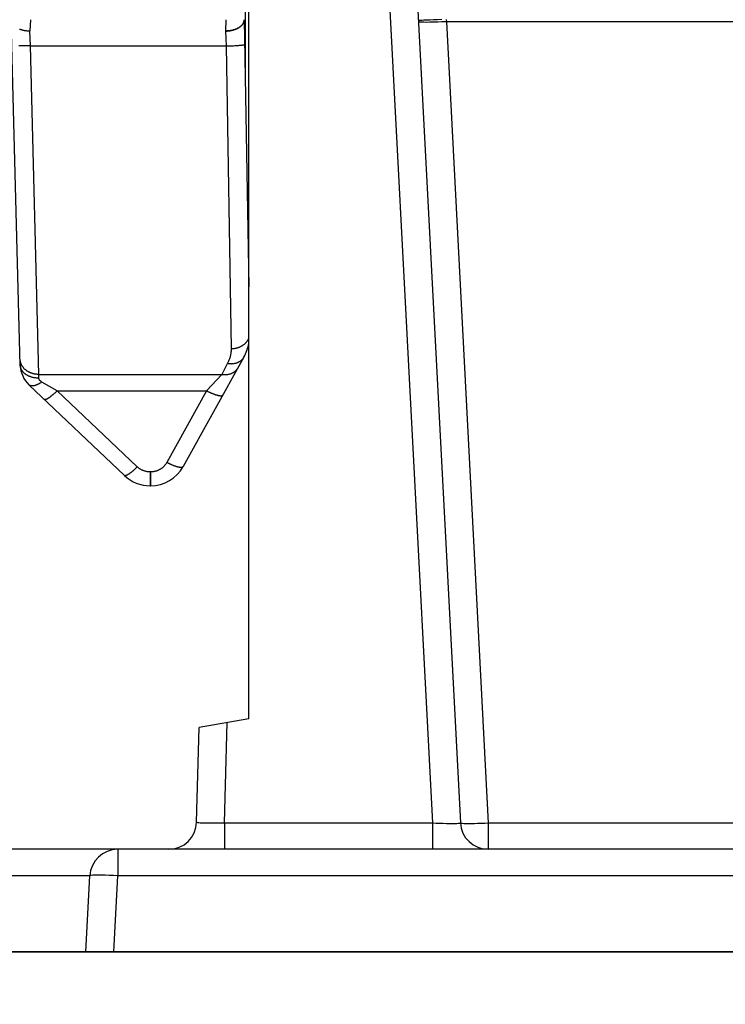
# Model space of a CAD drawing. Header units: millimetres. Extents: x 2060 to 2634, y 1467 to 1764.
# Tile 39 of 64: x 2546.85 to 2549.73, y 1574.01 to 1578.02. Entities that reach past the tile are written whole.
import ezdxf

# ---------------------------------------------------------------- set-up
doc = ezdxf.new("R2010")
doc.units = ezdxf.units.MM
doc.styles.get("Standard").update_dxf_attribs({"font": 'arial.ttf'})
doc.dimstyles.new('Kopia Sebastian 1do30', dxfattribs={"dimtxt": 60, "dimasz": 75, "dimexe": 10, "dimexo": 50, "dimgap": 30, "dimtad": 1, "dimdec": 0, "dimtxsty": 'Standard', "dimcen": 2.5, "dimclrd": 256, "dimclre": 256, "dimclrt": 256, "dimadec": 0, "dimazin": 0, "dimtfac": 1, "dimtdec": 0, "dimtmove": 0, "dimatfit": 3, "dimfxl": 0, "dimlwd": -1, "dimlwe": -1, "dimarcsym": 0})

# ---------------------------------------------------------------- blocks, each defined once
blk = doc.blocks.new('*D21')
for p, q in [((2529.0718, 1573.7223), (2529.0718, 1562.6568)), ((2559.4718, 1573.7223), (2559.4718, 1562.6568)), ((2530.5718, 1562.7568), (2557.9718, 1562.7568))]:
    blk.add_line(p, q)
for points in [[(2530.5718, 1563.0068), (2530.5718, 1562.5068), (2529.0718, 1562.7568)], [(2557.9718, 1562.5068), (2557.9718, 1563.0068), (2559.4718, 1562.7568)]]:
    blk.add_solid(points)
at = {"layer": 'DEFPOINTS', "color": 0}
for p in [(2529.0718, 1574.2223), (2559.4718, 1574.2223), (2559.4718, 1562.7568)]:
    blk.add_point(p, dxfattribs=at)
at = {"insert": (2544.2718, 1564.0646), "char_height": 1.5, "attachment_point": 5}
blk.add_mtext('%%C800mm', dxfattribs=at)

msp = doc.modelspace()

# ---------------------------------------------------------------- linework, layer by layer
at = {"linetype": 'Continuous'}
for p, q in [((2548.2722, 1579.7289), (2548.5334, 1574.7462)), ((2548.4108, 1579.2572), (2548.6472, 1574.7462)), ((2547.785, 1575.1701), (2547.785, 1579.2361)), ((2547.7698, 1578.2378), (2547.7698, 1577.8024)), ((2546.8529, 1576.6111), (2546.816, 1578.0201)), ((2546.8941, 1578.0201), (2546.8921, 1577.9745)), ((2547.6914, 1578.0201), (2547.6901, 1577.9753)), ((2547.7505, 1577.9928), (2547.7517, 1577.9938)), ((2547.7508, 1577.9924), (2547.7521, 1577.9934)), ((2547.7517, 1577.9938), (2547.753, 1577.9949)), ((2547.7521, 1577.9934), (2547.7532, 1577.9945)), ((2547.753, 1577.9949), (2547.7541, 1577.9959)), ((2547.7532, 1577.9945), (2547.7544, 1577.9955)), ((2547.7541, 1577.9959), (2547.7552, 1577.997)), ((2547.7544, 1577.9955), (2547.7554, 1577.9966)), ((2547.7552, 1577.997), (2547.7563, 1577.9981)), ((2547.7554, 1577.9966), (2547.7565, 1577.9976)), ((2547.7563, 1577.9981), (2547.7573, 1577.9992)), ((2547.7565, 1577.9976), (2547.7574, 1577.9987)), ((2547.7573, 1577.9992), (2547.7583, 1578.0004)), ((2547.7574, 1577.9987), (2547.7584, 1577.9998)), ((2547.7583, 1578.0004), (2547.7592, 1578.0015)), ((2547.7584, 1577.9998), (2547.7593, 1578.001)), ((2547.7592, 1578.0015), (2547.76, 1578.0027)), ((2547.7593, 1578.001), (2547.7601, 1578.0021)), ((2547.76, 1578.0027), (2547.7608, 1578.0039)), ((2547.7601, 1578.0021), (2547.7609, 1578.0032)), ((2547.7608, 1578.0039), (2547.7616, 1578.0051)), ((2547.7609, 1578.0032), (2547.7616, 1578.0044)), ((2547.7616, 1578.0051), (2547.7623, 1578.0063)), ((2547.7616, 1578.0044), (2547.7623, 1578.0056)), ((2547.7623, 1578.0063), (2547.7629, 1578.0075)), ((2547.7623, 1578.0056), (2547.7629, 1578.0068)), ((2547.7629, 1578.0075), (2547.7635, 1578.0087)), ((2547.7629, 1578.0068), (2547.7634, 1578.0079)), ((2547.7634, 1578.0079), (2547.764, 1578.0091)), ((2547.7635, 1578.0087), (2547.764, 1578.01)), ((2547.764, 1578.01), (2547.7644, 1578.0112)), ((2547.764, 1578.0091), (2547.7644, 1578.0103)), ((2547.7644, 1578.0112), (2547.7649, 1578.0125)), ((2547.7644, 1578.0103), (2547.7648, 1578.0116)), ((2547.7648, 1578.0116), (2547.7652, 1578.0128)), ((2547.7649, 1578.0125), (2547.7652, 1578.0137)), ((2547.7652, 1578.0137), (2547.7655, 1578.015)), ((2547.7652, 1578.0128), (2547.7654, 1578.014)), ((2547.7654, 1578.014), (2547.7657, 1578.0152)), ((2547.7655, 1578.015), (2547.7657, 1578.0163)), ((2547.7657, 1578.0163), (2547.7659, 1578.0176)), ((2547.7657, 1578.0152), (2547.7659, 1578.0164)), ((2547.7659, 1578.0176), (2547.766, 1578.0188)), ((2547.7659, 1578.0164), (2547.766, 1578.0177)), ((2547.766, 1578.0201), (2547.785, 1576.9316)), ((2547.766, 1578.0189), (2547.766, 1578.0201)), ((2547.766, 1578.0188), (2547.766, 1578.0201)), ((2547.766, 1578.0177), (2547.766, 1578.0189)), ((2548.4771, 1578.0177), (2548.4757, 1578.0181)), ((2548.4775, 1578.0109), (2548.4761, 1578.0117)), ((2548.4813, 1578.0175), (2548.4771, 1578.0177)), ((2548.4817, 1578.0102), (2548.4775, 1578.0109)), ((2548.4882, 1578.0175), (2548.4813, 1578.0175)), ((2548.4886, 1578.0097), (2548.4817, 1578.0102)), ((2548.4975, 1578.0176), (2548.4882, 1578.0175)), ((2548.4979, 1578.0094), (2548.4886, 1578.0097)), ((2548.5091, 1578.0179), (2548.4975, 1578.0176)), ((2548.5095, 1578.0093), (2548.4979, 1578.0094)), ((2548.5227, 1578.0183), (2548.5091, 1578.0179)), ((2548.5231, 1578.0094), (2548.5095, 1578.0093)), ((2548.5379, 1578.0189), (2548.5227, 1578.0183)), ((2548.5383, 1578.0097), (2548.5231, 1578.0094)), ((2548.5544, 1578.0196), (2548.5379, 1578.0189)), ((2548.5548, 1578.0102), (2548.5383, 1578.0097)), ((2548.5718, 1578.0204), (2548.5544, 1578.0196)), ((2548.5721, 1578.0109), (2548.5548, 1578.0102)), ((2548.5899, 1578.0117), (2548.5721, 1578.0109)), ((2548.5896, 1578.0213), (2548.5899, 1578.0117)), ((2550.5157, 1578.0117), (2548.5899, 1578.0117)), ((2548.5899, 1578.0117), (2548.761, 1574.7462)), ((2546.8502, 1577.9821), (2546.852, 1577.9814)), ((2546.852, 1577.9814), (2546.8538, 1577.9807)), ((2546.8538, 1577.9807), (2546.8556, 1577.9801)), ((2546.8556, 1577.9801), (2546.8575, 1577.9795)), ((2546.8575, 1577.9795), (2546.8594, 1577.9789)), ((2546.8594, 1577.9789), (2546.8613, 1577.9784)), ((2546.8613, 1577.9784), (2546.8632, 1577.9779)), ((2546.8632, 1577.9779), (2546.8652, 1577.9775)), ((2546.8652, 1577.9775), (2546.8672, 1577.977)), ((2546.8672, 1577.977), (2546.8692, 1577.9766)), ((2546.8692, 1577.9766), (2546.8712, 1577.9763)), ((2546.8712, 1577.9763), (2546.8733, 1577.9759)), ((2546.8733, 1577.9759), (2546.8753, 1577.9756)), ((2546.8753, 1577.9756), (2546.8774, 1577.9754)), ((2546.8774, 1577.9754), (2546.8795, 1577.9751)), ((2546.8795, 1577.9751), (2546.8815, 1577.975)), ((2546.8815, 1577.975), (2546.8836, 1577.9748)), ((2546.8836, 1577.9748), (2546.8857, 1577.9747)), ((2546.8857, 1577.9747), (2546.8878, 1577.9746)), ((2546.8878, 1577.9746), (2546.89, 1577.9745)), ((2546.89, 1577.9745), (2546.8921, 1577.9745)), ((2546.8947, 1577.9133), (2546.8921, 1577.9745)), ((2547.6901, 1577.9753), (2547.6901, 1577.9737)), ((2547.6901, 1577.9753), (2547.6922, 1577.9753)), ((2547.6901, 1577.9737), (2547.6921, 1577.9738)), ((2547.6901, 1577.9737), (2547.6918, 1577.9133)), ((2547.6921, 1577.9738), (2547.6942, 1577.9738)), ((2547.6922, 1577.9753), (2547.6943, 1577.9753)), ((2547.6942, 1577.9738), (2547.6963, 1577.974)), ((2547.6943, 1577.9753), (2547.6964, 1577.9754)), ((2547.6963, 1577.974), (2547.6983, 1577.9741)), ((2547.6964, 1577.9754), (2547.6985, 1577.9755)), ((2547.6983, 1577.9741), (2547.7004, 1577.9743)), ((2547.6985, 1577.9755), (2547.7006, 1577.9757)), ((2547.7004, 1577.9743), (2547.7024, 1577.9745)), ((2547.7006, 1577.9757), (2547.7027, 1577.9758)), ((2547.7024, 1577.9745), (2547.7045, 1577.9747)), ((2547.7027, 1577.9758), (2547.7048, 1577.976)), ((2547.7045, 1577.9747), (2547.7065, 1577.975)), ((2547.7048, 1577.976), (2547.7069, 1577.9763)), ((2547.7065, 1577.975), (2547.7085, 1577.9753)), ((2547.7069, 1577.9763), (2547.7089, 1577.9766)), ((2547.7085, 1577.9753), (2547.7105, 1577.9756)), ((2547.7089, 1577.9766), (2547.711, 1577.9769)), ((2547.7105, 1577.9756), (2547.7125, 1577.976)), ((2547.711, 1577.9769), (2547.713, 1577.9772)), ((2547.7125, 1577.976), (2547.7145, 1577.9764)), ((2547.713, 1577.9772), (2547.715, 1577.9776)), ((2547.7145, 1577.9764), (2547.7164, 1577.9768)), ((2547.715, 1577.9776), (2547.717, 1577.978)), ((2547.7164, 1577.9768), (2547.7184, 1577.9773)), ((2547.717, 1577.978), (2547.7189, 1577.9785)), ((2547.7184, 1577.9773), (2547.7203, 1577.9778)), ((2547.7189, 1577.9785), (2547.7209, 1577.979)), ((2547.7203, 1577.9778), (2547.7222, 1577.9783)), ((2547.7209, 1577.979), (2547.7228, 1577.9795)), ((2547.7222, 1577.9783), (2547.724, 1577.9789)), ((2547.7228, 1577.9795), (2547.7247, 1577.98)), ((2547.724, 1577.9789), (2547.7259, 1577.9795)), ((2547.7247, 1577.98), (2547.7266, 1577.9806)), ((2547.7259, 1577.9795), (2547.7277, 1577.9801)), ((2547.7266, 1577.9806), (2547.7284, 1577.9812)), ((2547.7277, 1577.9801), (2547.7295, 1577.9807)), ((2547.7284, 1577.9812), (2547.7302, 1577.9819)), ((2547.7295, 1577.9807), (2547.7312, 1577.9814)), ((2547.7302, 1577.9819), (2547.732, 1577.9825)), ((2547.7312, 1577.9814), (2547.7329, 1577.9821)), ((2547.732, 1577.9825), (2547.7338, 1577.9832)), ((2547.7329, 1577.9821), (2547.7346, 1577.9828)), ((2547.7338, 1577.9832), (2547.7355, 1577.984)), ((2547.7346, 1577.9828), (2547.7363, 1577.9836)), ((2547.7355, 1577.984), (2547.7372, 1577.9847)), ((2547.7363, 1577.9836), (2547.7379, 1577.9843)), ((2547.7372, 1577.9847), (2547.7388, 1577.9855)), ((2547.7379, 1577.9843), (2547.7395, 1577.9851)), ((2547.7388, 1577.9855), (2547.7404, 1577.9863)), ((2547.7395, 1577.9851), (2547.7411, 1577.986)), ((2547.7404, 1577.9863), (2547.742, 1577.9872)), ((2547.7411, 1577.986), (2547.7426, 1577.9868)), ((2547.742, 1577.9872), (2547.7435, 1577.9881)), ((2547.7426, 1577.9868), (2547.7441, 1577.9877)), ((2547.7435, 1577.9881), (2547.745, 1577.989)), ((2547.7441, 1577.9877), (2547.7455, 1577.9886)), ((2547.745, 1577.989), (2547.7464, 1577.9899)), ((2547.7455, 1577.9886), (2547.7469, 1577.9895)), ((2547.7464, 1577.9899), (2547.7478, 1577.9908)), ((2547.7469, 1577.9895), (2547.7483, 1577.9905)), ((2547.7478, 1577.9908), (2547.7492, 1577.9918)), ((2547.7483, 1577.9905), (2547.7496, 1577.9914)), ((2547.7492, 1577.9918), (2547.7505, 1577.9928)), ((2547.7496, 1577.9914), (2547.7508, 1577.9924)), ((2546.8508, 1577.913), (2546.8474, 1577.9131)), ((2546.8544, 1577.9129), (2546.8508, 1577.913)), ((2546.858, 1577.9129), (2546.8544, 1577.9129)), ((2546.8618, 1577.9129), (2546.858, 1577.9129)), ((2546.8677, 1577.9129), (2546.8618, 1577.9129)), ((2546.8737, 1577.9129), (2546.8677, 1577.9129)), ((2546.8799, 1577.913), (2546.8737, 1577.9129)), ((2546.8862, 1577.9131), (2546.8799, 1577.913)), ((2546.8926, 1577.9132), (2546.8862, 1577.9131)), ((2546.8947, 1577.9133), (2546.8926, 1577.9132)), ((2546.8947, 1577.9133), (2547.6918, 1577.9133)), ((2546.9282, 1576.5743), (2546.8947, 1577.9133)), ((2547.6918, 1577.9133), (2547.698, 1577.9134)), ((2547.6918, 1577.9133), (2547.7124, 1576.6792)), ((2547.698, 1577.9134), (2547.7041, 1577.9135)), ((2547.7041, 1577.9135), (2547.7102, 1577.9137)), ((2547.7102, 1577.9137), (2547.7161, 1577.9139)), ((2547.7161, 1577.9139), (2547.7219, 1577.9142)), ((2547.7219, 1577.9142), (2547.7274, 1577.9144)), ((2547.7274, 1577.9144), (2547.731, 1577.9146)), ((2547.731, 1577.9146), (2547.7345, 1577.9148)), ((2547.7345, 1577.9148), (2547.7378, 1577.915)), ((2547.7378, 1577.915), (2547.741, 1577.9152)), ((2547.741, 1577.9152), (2547.7441, 1577.9155)), ((2547.7441, 1577.9155), (2547.747, 1577.9157)), ((2547.747, 1577.9157), (2547.7498, 1577.9159)), ((2547.7498, 1577.9159), (2547.7523, 1577.9162)), ((2547.7523, 1577.9162), (2547.7536, 1577.9163)), ((2547.7536, 1577.9163), (2547.7547, 1577.9164)), ((2547.7547, 1577.9164), (2547.7559, 1577.9166)), ((2547.7559, 1577.9166), (2547.757, 1577.9167)), ((2547.757, 1577.9167), (2547.758, 1577.9168)), ((2547.758, 1577.9168), (2547.759, 1577.9169)), ((2547.759, 1577.9169), (2547.7599, 1577.9171)), ((2547.7599, 1577.9171), (2547.7608, 1577.9172)), ((2547.7608, 1577.9172), (2547.7616, 1577.9173)), ((2547.7616, 1577.9173), (2547.7624, 1577.9175)), ((2547.7624, 1577.9175), (2547.7632, 1577.9176)), ((2547.7632, 1577.9176), (2547.7638, 1577.9177)), ((2547.7638, 1577.9177), (2547.7645, 1577.9179)), ((2547.7645, 1577.9179), (2547.7651, 1577.918)), ((2547.7651, 1577.918), (2547.7656, 1577.9181)), ((2547.7656, 1577.9181), (2547.766, 1577.9183)), ((2547.766, 1577.9183), (2547.7665, 1577.9184)), ((2547.7665, 1577.9184), (2547.7668, 1577.9185)), ((2547.7668, 1577.9185), (2547.7671, 1577.9187)), ((2547.7671, 1577.9187), (2547.7674, 1577.9188)), ((2547.7674, 1577.9188), (2547.7676, 1577.9189)), ((2547.7676, 1577.9189), (2547.7677, 1577.9191)), ((2547.7677, 1577.9191), (2547.7678, 1577.9192)), ((2547.7678, 1577.9192), (2547.7678, 1577.9193)), ((2547.7768, 1576.7076), (2547.7779, 1576.709)), ((2547.7779, 1576.709), (2547.7789, 1576.7104)), ((2547.7789, 1576.7104), (2547.7799, 1576.7119)), ((2547.7799, 1576.7119), (2547.7808, 1576.7133)), ((2547.7808, 1576.7133), (2547.7817, 1576.7148)), ((2547.7817, 1576.7148), (2547.7825, 1576.7163)), ((2547.7825, 1576.7163), (2547.7833, 1576.7178)), ((2547.7833, 1576.7178), (2547.784, 1576.7194)), ((2547.784, 1576.7194), (2547.7847, 1576.7209)), ((2547.7847, 1576.7209), (2547.785, 1576.7218)), ((2547.7121, 1576.6689), (2547.7119, 1576.6654)), ((2547.7123, 1576.6723), (2547.7121, 1576.6689)), ((2547.7124, 1576.6758), (2547.7123, 1576.6723)), ((2547.7124, 1576.6792), (2547.7145, 1576.6793)), ((2547.7124, 1576.6792), (2547.7124, 1576.6758)), ((2547.7145, 1576.6793), (2547.7165, 1576.6794)), ((2547.7165, 1576.6794), (2547.7186, 1576.6795)), ((2547.7186, 1576.6795), (2547.7207, 1576.6797)), ((2547.7207, 1576.6797), (2547.7227, 1576.6799)), ((2547.7227, 1576.6799), (2547.7248, 1576.6801)), ((2547.7248, 1576.6801), (2547.7268, 1576.6804)), ((2547.7268, 1576.6804), (2547.7289, 1576.6808)), ((2547.7289, 1576.6808), (2547.7309, 1576.6812)), ((2547.7309, 1576.6812), (2547.7329, 1576.6816)), ((2547.7329, 1576.6816), (2547.7349, 1576.6821)), ((2547.7349, 1576.6821), (2547.7369, 1576.6826)), ((2547.7369, 1576.6826), (2547.7388, 1576.6831)), ((2547.7388, 1576.6831), (2547.7408, 1576.6837)), ((2547.7408, 1576.6837), (2547.7427, 1576.6844)), ((2547.7427, 1576.6844), (2547.7446, 1576.6851)), ((2547.7446, 1576.6851), (2547.7464, 1576.6858)), ((2547.7464, 1576.6858), (2547.7483, 1576.6865)), ((2547.7483, 1576.6865), (2547.7501, 1576.6873)), ((2547.7501, 1576.6873), (2547.7519, 1576.6882)), ((2547.7519, 1576.6882), (2547.7536, 1576.6891)), ((2547.7536, 1576.6891), (2547.7554, 1576.69)), ((2547.7554, 1576.69), (2547.7571, 1576.6909)), ((2547.7571, 1576.6909), (2547.7587, 1576.6919)), ((2547.7587, 1576.6919), (2547.7604, 1576.6929)), ((2547.7604, 1576.6929), (2547.762, 1576.694)), ((2547.762, 1576.694), (2547.7635, 1576.6951)), ((2547.7635, 1576.6951), (2547.765, 1576.6962)), ((2547.765, 1576.6962), (2547.7665, 1576.6974)), ((2547.7665, 1576.6974), (2547.7679, 1576.6985)), ((2547.7679, 1576.6985), (2547.7693, 1576.6998)), ((2547.7693, 1576.6998), (2547.7707, 1576.701)), ((2547.7707, 1576.701), (2547.772, 1576.7023)), ((2547.772, 1576.7023), (2547.7733, 1576.7036)), ((2547.7733, 1576.7036), (2547.7745, 1576.7049)), ((2547.7745, 1576.7049), (2547.7757, 1576.7062)), ((2547.7757, 1576.7062), (2547.7768, 1576.7076)), ((2546.8524, 1576.6348), (2546.8523, 1576.6365)), ((2546.8525, 1576.633), (2546.8524, 1576.6348)), ((2546.8527, 1576.6312), (2546.8525, 1576.633)), ((2546.8529, 1576.6295), (2546.8527, 1576.6312)), ((2546.8532, 1576.6277), (2546.8529, 1576.6295)), ((2547.7646, 1576.6447), (2547.5172, 1576.1984)), ((2547.7025, 1576.6285), (2547.7011, 1576.6253)), ((2547.7038, 1576.6316), (2547.7025, 1576.6285)), ((2547.705, 1576.6348), (2547.7038, 1576.6316)), ((2547.7061, 1576.6381), (2547.705, 1576.6348)), ((2547.7072, 1576.6414), (2547.7061, 1576.6381)), ((2547.7081, 1576.6448), (2547.7072, 1576.6414)), ((2547.709, 1576.6482), (2547.7081, 1576.6448)), ((2547.7098, 1576.6516), (2547.709, 1576.6482)), ((2547.7104, 1576.655), (2547.7098, 1576.6516)), ((2547.711, 1576.6585), (2547.7104, 1576.655)), ((2547.7115, 1576.6619), (2547.711, 1576.6585)), ((2547.7119, 1576.6654), (2547.7115, 1576.6619)), ((2547.7488, 1576.6279), (2547.7502, 1576.6288)), ((2547.7502, 1576.6288), (2547.7516, 1576.6298)), ((2547.7516, 1576.6298), (2547.7529, 1576.6309)), ((2547.7529, 1576.6309), (2547.7542, 1576.632)), ((2547.7542, 1576.632), (2547.7555, 1576.6331)), ((2547.7555, 1576.6331), (2547.7567, 1576.6342)), ((2547.7567, 1576.6342), (2547.7578, 1576.6354)), ((2547.7578, 1576.6354), (2547.7589, 1576.6367)), ((2547.7589, 1576.6367), (2547.76, 1576.6379)), ((2547.76, 1576.6379), (2547.761, 1576.6392)), ((2547.761, 1576.6392), (2547.762, 1576.6406)), ((2547.762, 1576.6406), (2547.7629, 1576.6419)), ((2547.7629, 1576.6419), (2547.7638, 1576.6433)), ((2547.7638, 1576.6433), (2547.7646, 1576.6447)), ((2546.853, 1576.6096), (2546.8529, 1576.6111)), ((2546.8531, 1576.6081), (2546.853, 1576.6096)), ((2546.8533, 1576.6066), (2546.8531, 1576.6081)), ((2546.8536, 1576.626), (2546.8532, 1576.6277)), ((2546.8536, 1576.6051), (2546.8533, 1576.6066)), ((2546.854, 1576.6242), (2546.8536, 1576.626)), ((2546.8539, 1576.6036), (2546.8536, 1576.6051)), ((2546.8542, 1576.6022), (2546.8539, 1576.6036)), ((2546.8545, 1576.6225), (2546.854, 1576.6242)), ((2546.8546, 1576.6007), (2546.8542, 1576.6022)), ((2546.855, 1576.6208), (2546.8545, 1576.6225)), ((2546.8551, 1576.5992), (2546.8546, 1576.6007)), ((2546.8556, 1576.6191), (2546.855, 1576.6208)), ((2546.8556, 1576.5978), (2546.8551, 1576.5992)), ((2546.8563, 1576.6174), (2546.8556, 1576.6191)), ((2546.8562, 1576.5964), (2546.8556, 1576.5978)), ((2546.8569, 1576.595), (2546.8562, 1576.5964)), ((2546.857, 1576.6157), (2546.8563, 1576.6174)), ((2546.8576, 1576.5935), (2546.8569, 1576.595)), ((2546.8577, 1576.6141), (2546.857, 1576.6157)), ((2546.8583, 1576.5922), (2546.8576, 1576.5935)), ((2546.8585, 1576.6124), (2546.8577, 1576.6141)), ((2546.8591, 1576.5908), (2546.8583, 1576.5922)), ((2546.8594, 1576.6108), (2546.8585, 1576.6124)), ((2546.86, 1576.5894), (2546.8591, 1576.5908)), ((2546.8603, 1576.6092), (2546.8594, 1576.6108)), ((2546.8609, 1576.5881), (2546.86, 1576.5894)), ((2546.8613, 1576.6077), (2546.8603, 1576.6092)), ((2546.8619, 1576.5868), (2546.8609, 1576.5881)), ((2546.8623, 1576.6061), (2546.8613, 1576.6077)), ((2546.8634, 1576.6046), (2546.8623, 1576.6061)), ((2546.8645, 1576.6031), (2546.8634, 1576.6046)), ((2546.8657, 1576.6016), (2546.8645, 1576.6031)), ((2546.8669, 1576.6002), (2546.8657, 1576.6016)), ((2546.8681, 1576.5988), (2546.8669, 1576.6002)), ((2546.8694, 1576.5974), (2546.8681, 1576.5988)), ((2546.8708, 1576.596), (2546.8694, 1576.5974)), ((2546.8722, 1576.5947), (2546.8708, 1576.596)), ((2546.8736, 1576.5934), (2546.8722, 1576.5947)), ((2546.8751, 1576.5922), (2546.8736, 1576.5934)), ((2546.8766, 1576.591), (2546.8751, 1576.5922)), ((2546.8782, 1576.5898), (2546.8766, 1576.591)), ((2546.8798, 1576.5887), (2546.8782, 1576.5898)), ((2546.8814, 1576.5876), (2546.8798, 1576.5887)), ((2547.6981, 1576.6193), (2547.6742, 1576.5743)), ((2547.6996, 1576.6223), (2547.6981, 1576.6193)), ((2547.6981, 1576.6193), (2547.7001, 1576.619)), ((2547.7011, 1576.6253), (2547.6996, 1576.6223)), ((2547.7001, 1576.619), (2547.7021, 1576.6187)), ((2547.7021, 1576.6187), (2547.7041, 1576.6184)), ((2547.7041, 1576.6184), (2547.7061, 1576.6182)), ((2547.7061, 1576.6182), (2547.7081, 1576.6181)), ((2547.7081, 1576.6181), (2547.7101, 1576.618)), ((2547.7101, 1576.618), (2547.7121, 1576.6179)), ((2547.7121, 1576.6179), (2547.714, 1576.6179)), ((2547.714, 1576.6179), (2547.716, 1576.618)), ((2547.716, 1576.618), (2547.7179, 1576.6181)), ((2547.7179, 1576.6181), (2547.7198, 1576.6182)), ((2547.7198, 1576.6182), (2547.7217, 1576.6184)), ((2547.7217, 1576.6184), (2547.7236, 1576.6187)), ((2547.7236, 1576.6187), (2547.7255, 1576.6189)), ((2547.7255, 1576.6189), (2547.7273, 1576.6193)), ((2547.7273, 1576.6193), (2547.7292, 1576.6197)), ((2547.7289, 1576.5874), (2547.7302, 1576.5885)), ((2547.7292, 1576.6197), (2547.731, 1576.6201)), ((2547.7302, 1576.5885), (2547.7314, 1576.5897)), ((2547.731, 1576.6201), (2547.7327, 1576.6206)), ((2547.7314, 1576.5897), (2547.7327, 1576.5909)), ((2547.7327, 1576.6206), (2547.7345, 1576.6211)), ((2547.7327, 1576.5909), (2547.7338, 1576.5921)), ((2547.7338, 1576.5921), (2547.735, 1576.5934)), ((2547.7345, 1576.6211), (2547.7362, 1576.6217)), ((2547.735, 1576.5934), (2547.736, 1576.5947)), ((2547.736, 1576.5947), (2547.7371, 1576.596)), ((2547.7362, 1576.6217), (2547.7379, 1576.6223)), ((2547.7371, 1576.596), (2547.7381, 1576.5974)), ((2547.7379, 1576.6223), (2547.7395, 1576.623)), ((2547.7381, 1576.5974), (2547.739, 1576.5988)), ((2547.739, 1576.5988), (2547.7399, 1576.6002)), ((2547.7395, 1576.623), (2547.7412, 1576.6237)), ((2547.7399, 1576.6002), (2547.7407, 1576.6017)), ((2547.7412, 1576.6237), (2547.7428, 1576.6244)), ((2547.7428, 1576.6244), (2547.7443, 1576.6252)), ((2547.7443, 1576.6252), (2547.7459, 1576.6261)), ((2547.7459, 1576.6261), (2547.7473, 1576.6269)), ((2547.7473, 1576.6269), (2547.7488, 1576.6279)), ((2546.8629, 1576.5855), (2546.8619, 1576.5868)), ((2546.8639, 1576.5842), (2546.8629, 1576.5855)), ((2546.8651, 1576.5829), (2546.8639, 1576.5842)), ((2546.8662, 1576.5817), (2546.8651, 1576.5829)), ((2546.8674, 1576.5805), (2546.8662, 1576.5817)), ((2546.8687, 1576.5793), (2546.8674, 1576.5805)), ((2546.87, 1576.5781), (2546.8687, 1576.5793)), ((2546.8714, 1576.577), (2546.87, 1576.5781)), ((2546.8728, 1576.5759), (2546.8714, 1576.577)), ((2546.8742, 1576.5748), (2546.8728, 1576.5759)), ((2546.8757, 1576.5738), (2546.8742, 1576.5748)), ((2546.8772, 1576.5728), (2546.8757, 1576.5738)), ((2546.8788, 1576.5718), (2546.8772, 1576.5728)), ((2546.8804, 1576.5708), (2546.8788, 1576.5718)), ((2546.882, 1576.5699), (2546.8804, 1576.5708)), ((2546.8831, 1576.5865), (2546.8814, 1576.5876)), ((2546.8837, 1576.569), (2546.882, 1576.5699)), ((2546.8848, 1576.5855), (2546.8831, 1576.5865)), ((2546.8854, 1576.5682), (2546.8837, 1576.569)), ((2546.8866, 1576.5845), (2546.8848, 1576.5855)), ((2546.8871, 1576.5674), (2546.8854, 1576.5682)), ((2546.8883, 1576.5836), (2546.8866, 1576.5845)), ((2546.8889, 1576.5666), (2546.8871, 1576.5674)), ((2546.8901, 1576.5827), (2546.8883, 1576.5836)), ((2546.8907, 1576.5658), (2546.8889, 1576.5666)), ((2546.892, 1576.5818), (2546.8901, 1576.5827)), ((2546.8926, 1576.5651), (2546.8907, 1576.5658)), ((2546.8938, 1576.581), (2546.892, 1576.5818)), ((2546.8944, 1576.5644), (2546.8926, 1576.5651)), ((2546.8957, 1576.5802), (2546.8938, 1576.581)), ((2546.8963, 1576.5638), (2546.8944, 1576.5644)), ((2546.8976, 1576.5795), (2546.8957, 1576.5802)), ((2546.8982, 1576.5632), (2546.8963, 1576.5638)), ((2546.8996, 1576.5788), (2546.8976, 1576.5795)), ((2546.9002, 1576.5626), (2546.8982, 1576.5632)), ((2546.9015, 1576.5782), (2546.8996, 1576.5788)), ((2546.9021, 1576.5621), (2546.9002, 1576.5626)), ((2546.9035, 1576.5776), (2546.9015, 1576.5782)), ((2546.9041, 1576.5616), (2546.9021, 1576.5621)), ((2546.9055, 1576.577), (2546.9035, 1576.5776)), ((2546.9061, 1576.5612), (2546.9041, 1576.5616)), ((2546.9075, 1576.5766), (2546.9055, 1576.577)), ((2546.9081, 1576.5608), (2546.9061, 1576.5612)), ((2546.9095, 1576.5761), (2546.9075, 1576.5766)), ((2546.9102, 1576.5604), (2546.9081, 1576.5608)), ((2546.9116, 1576.5757), (2546.9095, 1576.5761)), ((2546.9122, 1576.5601), (2546.9102, 1576.5604)), ((2546.9136, 1576.5754), (2546.9116, 1576.5757)), ((2546.9143, 1576.5598), (2546.9122, 1576.5601)), ((2546.9157, 1576.5751), (2546.9136, 1576.5754)), ((2546.9163, 1576.5596), (2546.9143, 1576.5598)), ((2546.9178, 1576.5748), (2546.9157, 1576.5751)), ((2546.9184, 1576.5594), (2546.9163, 1576.5596)), ((2546.9199, 1576.5746), (2546.9178, 1576.5748)), ((2546.9205, 1576.5592), (2546.9184, 1576.5594)), ((2546.922, 1576.5744), (2546.9199, 1576.5746)), ((2546.9226, 1576.5591), (2546.9205, 1576.5592)), ((2546.924, 1576.5743), (2546.922, 1576.5744)), ((2546.9247, 1576.559), (2546.9226, 1576.5591)), ((2546.9261, 1576.5743), (2546.924, 1576.5743)), ((2546.9268, 1576.559), (2546.9247, 1576.559)), ((2546.9282, 1576.5743), (2546.9261, 1576.5743)), ((2546.9289, 1576.559), (2546.9268, 1576.559)), ((2546.9282, 1576.5743), (2547.6742, 1576.5743)), ((2546.9289, 1576.559), (2546.9282, 1576.5743)), ((2546.929, 1576.5584), (2546.9289, 1576.559)), ((2546.929, 1576.5578), (2546.929, 1576.5584)), ((2546.9291, 1576.5572), (2546.929, 1576.5578)), ((2546.9292, 1576.5566), (2546.9291, 1576.5572)), ((2546.9294, 1576.556), (2546.9292, 1576.5566)), ((2546.9296, 1576.5554), (2546.9294, 1576.556)), ((2546.9298, 1576.5548), (2546.9296, 1576.5554)), ((2546.93, 1576.5542), (2546.9298, 1576.5548)), ((2546.9303, 1576.5536), (2546.93, 1576.5542)), ((2546.9305, 1576.553), (2546.9303, 1576.5536)), ((2546.9308, 1576.5524), (2546.9305, 1576.553)), ((2546.9312, 1576.5518), (2546.9308, 1576.5524)), ((2546.9316, 1576.5512), (2546.9312, 1576.5518)), ((2546.9319, 1576.5507), (2546.9316, 1576.5512)), ((2546.9324, 1576.5501), (2546.9319, 1576.5507)), ((2546.9328, 1576.5495), (2546.9324, 1576.5501)), ((2546.9333, 1576.549), (2546.9328, 1576.5495)), ((2546.9338, 1576.5484), (2546.9333, 1576.549)), ((2546.9343, 1576.5478), (2546.9338, 1576.5484)), ((2547.6742, 1576.5743), (2547.6125, 1576.5074)), ((2547.6743, 1576.5743), (2547.6762, 1576.574)), ((2547.6762, 1576.574), (2547.6782, 1576.5737)), ((2547.6782, 1576.5737), (2547.6802, 1576.5735)), ((2547.6802, 1576.5735), (2547.6822, 1576.5734)), ((2547.6822, 1576.5734), (2547.6842, 1576.5733)), ((2547.6842, 1576.5733), (2547.6862, 1576.5732)), ((2547.6862, 1576.5732), (2547.6881, 1576.5732)), ((2547.6881, 1576.5732), (2547.6901, 1576.5733)), ((2547.6901, 1576.5733), (2547.692, 1576.5734)), ((2547.692, 1576.5734), (2547.6939, 1576.5735)), ((2547.6939, 1576.5735), (2547.6958, 1576.5737)), ((2547.6958, 1576.5737), (2547.6977, 1576.574)), ((2547.6977, 1576.574), (2547.6996, 1576.5743)), ((2547.6996, 1576.5743), (2547.7015, 1576.5746)), ((2547.7015, 1576.5746), (2547.7033, 1576.575)), ((2547.7033, 1576.575), (2547.7051, 1576.5754)), ((2547.7051, 1576.5754), (2547.7069, 1576.5759)), ((2547.7069, 1576.5759), (2547.7087, 1576.5765)), ((2547.7087, 1576.5765), (2547.7104, 1576.577)), ((2547.7104, 1576.577), (2547.7122, 1576.5777)), ((2547.7122, 1576.5777), (2547.7138, 1576.5783)), ((2547.7138, 1576.5783), (2547.7155, 1576.579)), ((2547.7155, 1576.579), (2547.7171, 1576.5798)), ((2547.7171, 1576.5798), (2547.7187, 1576.5806)), ((2547.7187, 1576.5806), (2547.7203, 1576.5814)), ((2547.7203, 1576.5814), (2547.7218, 1576.5823)), ((2547.7218, 1576.5823), (2547.7233, 1576.5832)), ((2547.7233, 1576.5832), (2547.7248, 1576.5842)), ((2547.7248, 1576.5842), (2547.7262, 1576.5852)), ((2547.7262, 1576.5852), (2547.7276, 1576.5863)), ((2547.7276, 1576.5863), (2547.7289, 1576.5874)), ((2547.2778, 1576.1619), (2546.8884, 1576.5314)), ((2546.8891, 1576.5308), (2546.8884, 1576.5314)), ((2546.8898, 1576.5302), (2546.8891, 1576.5308)), ((2546.8905, 1576.5297), (2546.8898, 1576.5302)), ((2546.8913, 1576.5292), (2546.8905, 1576.5297)), ((2546.8921, 1576.5288), (2546.8913, 1576.5292)), ((2546.893, 1576.5284), (2546.8921, 1576.5288)), ((2546.8939, 1576.5281), (2546.893, 1576.5284)), ((2546.8948, 1576.5278), (2546.8939, 1576.5281)), ((2546.8958, 1576.5275), (2546.8948, 1576.5278)), ((2546.8968, 1576.5273), (2546.8958, 1576.5275)), ((2546.8978, 1576.5272), (2546.8968, 1576.5273)), ((2546.8988, 1576.527), (2546.8978, 1576.5272)), ((2546.8999, 1576.527), (2546.8988, 1576.527)), ((2546.901, 1576.5269), (2546.8999, 1576.527)), ((2546.9022, 1576.5269), (2546.901, 1576.5269)), ((2546.9034, 1576.527), (2546.9022, 1576.5269)), ((2546.9046, 1576.5271), (2546.9034, 1576.527)), ((2546.9058, 1576.5272), (2546.9046, 1576.5271)), ((2546.9071, 1576.5274), (2546.9058, 1576.5272)), ((2546.9083, 1576.5276), (2546.9071, 1576.5274)), ((2546.9096, 1576.5279), (2546.9083, 1576.5276)), ((2546.911, 1576.5282), (2546.9096, 1576.5279)), ((2546.9123, 1576.5286), (2546.911, 1576.5282)), ((2546.9137, 1576.529), (2546.9123, 1576.5286)), ((2546.9151, 1576.5294), (2546.9137, 1576.529)), ((2546.9165, 1576.5299), (2546.9151, 1576.5294)), ((2546.9179, 1576.5304), (2546.9165, 1576.5299)), ((2546.9194, 1576.531), (2546.9179, 1576.5304)), ((2546.9208, 1576.5316), (2546.9194, 1576.531)), ((2546.9223, 1576.5323), (2546.9208, 1576.5316)), ((2546.9238, 1576.533), (2546.9223, 1576.5323)), ((2546.9253, 1576.5337), (2546.9238, 1576.533)), ((2546.9268, 1576.5345), (2546.9253, 1576.5337)), ((2546.9283, 1576.5353), (2546.9268, 1576.5345)), ((2546.9299, 1576.5361), (2546.9283, 1576.5353)), ((2546.9314, 1576.537), (2546.9299, 1576.5361)), ((2546.9329, 1576.5379), (2546.9314, 1576.537)), ((2546.9345, 1576.5389), (2546.9329, 1576.5379)), ((2546.9349, 1576.5473), (2546.9343, 1576.5478)), ((2546.9361, 1576.5399), (2546.9345, 1576.5389)), ((2546.9355, 1576.5467), (2546.9349, 1576.5473)), ((2546.9362, 1576.5462), (2546.9355, 1576.5467)), ((2546.9376, 1576.5409), (2546.9361, 1576.5399)), ((2546.9368, 1576.5457), (2546.9362, 1576.5462)), ((2546.9375, 1576.5451), (2546.9368, 1576.5457)), ((2546.9383, 1576.5446), (2546.9375, 1576.5451)), ((2546.9392, 1576.542), (2546.9376, 1576.5409)), ((2546.9391, 1576.5441), (2546.9383, 1576.5446)), ((2546.9399, 1576.5436), (2546.9391, 1576.5441)), ((2546.9407, 1576.5431), (2546.9392, 1576.542)), ((2546.9407, 1576.5431), (2546.9399, 1576.5436)), ((2547.0034, 1576.5074), (2546.9407, 1576.5431)), ((2546.9514, 1576.4717), (2546.9511, 1576.4719)), ((2546.9517, 1576.4715), (2546.9514, 1576.4717)), ((2546.9521, 1576.4713), (2546.9517, 1576.4715)), ((2546.9525, 1576.4712), (2546.9521, 1576.4713)), ((2546.953, 1576.4711), (2546.9525, 1576.4712)), ((2546.9534, 1576.4711), (2546.953, 1576.4711)), ((2546.954, 1576.4711), (2546.9534, 1576.4711)), ((2546.9545, 1576.4712), (2546.954, 1576.4711)), ((2546.9552, 1576.4713), (2546.9545, 1576.4712)), ((2546.9558, 1576.4714), (2546.9552, 1576.4713)), ((2546.9565, 1576.4716), (2546.9558, 1576.4714)), ((2546.9572, 1576.4718), (2546.9565, 1576.4716)), ((2546.9579, 1576.4721), (2546.9572, 1576.4718)), ((2546.9587, 1576.4724), (2546.9579, 1576.4721)), ((2546.9595, 1576.4728), (2546.9587, 1576.4724)), ((2546.9604, 1576.4732), (2546.9595, 1576.4728)), ((2546.9613, 1576.4736), (2546.9604, 1576.4732)), ((2546.9622, 1576.4741), (2546.9613, 1576.4736)), ((2546.9631, 1576.4746), (2546.9622, 1576.4741)), ((2546.9641, 1576.4752), (2546.9631, 1576.4746)), ((2546.9651, 1576.4757), (2546.9641, 1576.4752)), ((2546.9662, 1576.4764), (2546.9651, 1576.4757)), ((2546.9672, 1576.4771), (2546.9662, 1576.4764)), ((2546.9683, 1576.4778), (2546.9672, 1576.4771)), ((2546.9695, 1576.4785), (2546.9683, 1576.4778)), ((2546.9706, 1576.4793), (2546.9695, 1576.4785)), ((2546.9718, 1576.4801), (2546.9706, 1576.4793)), ((2546.973, 1576.481), (2546.9718, 1576.4801)), ((2546.9742, 1576.4819), (2546.973, 1576.481)), ((2546.9754, 1576.4828), (2546.9742, 1576.4819)), ((2546.9767, 1576.4838), (2546.9754, 1576.4828)), ((2546.978, 1576.4848), (2546.9767, 1576.4838)), ((2546.9793, 1576.4858), (2546.978, 1576.4848)), ((2546.9806, 1576.4869), (2546.9793, 1576.4858)), ((2546.9819, 1576.488), (2546.9806, 1576.4869)), ((2546.9833, 1576.4891), (2546.9819, 1576.488)), ((2546.9847, 1576.4902), (2546.9833, 1576.4891)), ((2546.9861, 1576.4914), (2546.9847, 1576.4902)), ((2546.9875, 1576.4926), (2546.9861, 1576.4914)), ((2546.9889, 1576.4938), (2546.9875, 1576.4926)), ((2546.9903, 1576.4951), (2546.9889, 1576.4938)), ((2546.9917, 1576.4964), (2546.9903, 1576.4951)), ((2546.9932, 1576.4977), (2546.9917, 1576.4964)), ((2546.9946, 1576.499), (2546.9932, 1576.4977)), ((2546.9961, 1576.5004), (2546.9946, 1576.499)), ((2546.9975, 1576.5017), (2546.9961, 1576.5004)), ((2546.999, 1576.5031), (2546.9975, 1576.5017)), ((2547.0005, 1576.5045), (2546.999, 1576.5031)), ((2547.0019, 1576.5059), (2547.0005, 1576.5045)), ((2547.0034, 1576.5074), (2547.0019, 1576.5059)), ((2547.0034, 1576.5074), (2547.6125, 1576.5074)), ((2547.3301, 1576.1973), (2547.0034, 1576.5074)), ((2547.6125, 1576.5074), (2547.4507, 1576.2156)), ((2547.6125, 1576.5074), (2547.6143, 1576.5064)), ((2547.6143, 1576.5064), (2547.6162, 1576.5055)), ((2547.6162, 1576.5055), (2547.618, 1576.5046)), ((2547.618, 1576.5046), (2547.6199, 1576.5037)), ((2547.6199, 1576.5037), (2547.6217, 1576.5028)), ((2547.6217, 1576.5028), (2547.6236, 1576.5019)), ((2547.6236, 1576.5019), (2547.6254, 1576.5011)), ((2547.6254, 1576.5011), (2547.6272, 1576.5002)), ((2547.6272, 1576.5002), (2547.629, 1576.4994)), ((2547.629, 1576.4994), (2547.6308, 1576.4986)), ((2547.6308, 1576.4986), (2547.6326, 1576.4979)), ((2547.6326, 1576.4979), (2547.6344, 1576.4971)), ((2547.6344, 1576.4971), (2547.6361, 1576.4964)), ((2547.6361, 1576.4964), (2547.6379, 1576.4957)), ((2547.6379, 1576.4957), (2547.6396, 1576.495)), ((2547.6396, 1576.495), (2547.6413, 1576.4944)), ((2547.6413, 1576.4944), (2547.643, 1576.4938)), ((2547.643, 1576.4938), (2547.6446, 1576.4932)), ((2547.6446, 1576.4932), (2547.6462, 1576.4926)), ((2547.6462, 1576.4926), (2547.6478, 1576.4921)), ((2547.6478, 1576.4921), (2547.6494, 1576.4915)), ((2547.6494, 1576.4915), (2547.6509, 1576.4911)), ((2547.6509, 1576.4911), (2547.6524, 1576.4906)), ((2547.6524, 1576.4906), (2547.6539, 1576.4902)), ((2547.6539, 1576.4902), (2547.6554, 1576.4898)), ((2547.6554, 1576.4898), (2547.6568, 1576.4894)), ((2547.6568, 1576.4894), (2547.6582, 1576.489)), ((2547.6582, 1576.489), (2547.6595, 1576.4887)), ((2547.6595, 1576.4887), (2547.6608, 1576.4884)), ((2547.6608, 1576.4884), (2547.6621, 1576.4882)), ((2547.6621, 1576.4882), (2547.6633, 1576.4879)), ((2547.6633, 1576.4879), (2547.6645, 1576.4878)), ((2547.6645, 1576.4878), (2547.6657, 1576.4876)), ((2547.6657, 1576.4876), (2547.6668, 1576.4874)), ((2547.6668, 1576.4874), (2547.6678, 1576.4873)), ((2547.6678, 1576.4873), (2547.6689, 1576.4873)), ((2547.6689, 1576.4873), (2547.6698, 1576.4872)), ((2547.6698, 1576.4872), (2547.6708, 1576.4872)), ((2547.6708, 1576.4872), (2547.6717, 1576.4872)), ((2547.6717, 1576.4872), (2547.6725, 1576.4873)), ((2547.6725, 1576.4873), (2547.6733, 1576.4874)), ((2547.6733, 1576.4874), (2547.6741, 1576.4875)), ((2547.6741, 1576.4875), (2547.6748, 1576.4876)), ((2547.6748, 1576.4876), (2547.6754, 1576.4878)), ((2547.6754, 1576.4878), (2547.6761, 1576.488)), ((2547.6761, 1576.488), (2547.6766, 1576.4882)), ((2547.6766, 1576.4882), (2547.6771, 1576.4885)), ((2547.6771, 1576.4885), (2547.6776, 1576.4888)), ((2547.6776, 1576.4888), (2547.678, 1576.4891)), ((2547.678, 1576.4891), (2547.6784, 1576.4894)), ((2547.6784, 1576.4894), (2547.6787, 1576.4898)), ((2547.6787, 1576.4898), (2547.6789, 1576.4902)), ((2547.3199, 1576.1876), (2547.3184, 1576.1863)), ((2547.3213, 1576.189), (2547.3199, 1576.1876)), ((2547.3228, 1576.1903), (2547.3213, 1576.189)), ((2547.3242, 1576.1917), (2547.3228, 1576.1903)), ((2547.3257, 1576.1931), (2547.3242, 1576.1917)), ((2547.3272, 1576.1945), (2547.3257, 1576.1931)), ((2547.3287, 1576.1959), (2547.3272, 1576.1945)), ((2547.3301, 1576.1973), (2547.3287, 1576.1959)), ((2547.3317, 1576.1959), (2547.3301, 1576.1973)), ((2547.3332, 1576.1945), (2547.3317, 1576.1959)), ((2547.3348, 1576.1932), (2547.3332, 1576.1945)), ((2547.3365, 1576.1919), (2547.3348, 1576.1932)), ((2547.3381, 1576.1907), (2547.3365, 1576.1919)), ((2547.3398, 1576.1895), (2547.3381, 1576.1907)), ((2547.3416, 1576.1884), (2547.3398, 1576.1895)), ((2547.3433, 1576.1873), (2547.3416, 1576.1884)), ((2547.3451, 1576.1863), (2547.3433, 1576.1873)), ((2547.4225, 1576.1868), (2547.4207, 1576.1858)), ((2547.4242, 1576.1878), (2547.4225, 1576.1868)), ((2547.4259, 1576.1889), (2547.4242, 1576.1878)), ((2547.4276, 1576.19), (2547.4259, 1576.1889)), ((2547.4293, 1576.1912), (2547.4276, 1576.19)), ((2547.4309, 1576.1924), (2547.4293, 1576.1912)), ((2547.4325, 1576.1937), (2547.4309, 1576.1924)), ((2547.434, 1576.195), (2547.4325, 1576.1937)), ((2547.4356, 1576.1964), (2547.434, 1576.195)), ((2547.437, 1576.1978), (2547.4356, 1576.1964)), ((2547.4385, 1576.1992), (2547.437, 1576.1978)), ((2547.4399, 1576.2007), (2547.4385, 1576.1992)), ((2547.4413, 1576.2022), (2547.4399, 1576.2007)), ((2547.4426, 1576.2038), (2547.4413, 1576.2022)), ((2547.4439, 1576.2054), (2547.4426, 1576.2038)), ((2547.4452, 1576.207), (2547.4439, 1576.2054)), ((2547.4464, 1576.2086), (2547.4452, 1576.207)), ((2547.4475, 1576.2103), (2547.4464, 1576.2086)), ((2547.4486, 1576.2121), (2547.4475, 1576.2103)), ((2547.4497, 1576.2138), (2547.4486, 1576.2121)), ((2547.4507, 1576.2156), (2547.4497, 1576.2138)), ((2547.4507, 1576.2156), (2547.4526, 1576.2147)), ((2547.4526, 1576.2147), (2547.4545, 1576.2137)), ((2547.4545, 1576.2137), (2547.4563, 1576.2128)), ((2547.4563, 1576.2128), (2547.4582, 1576.2119)), ((2547.4582, 1576.2119), (2547.46, 1576.211)), ((2547.46, 1576.211), (2547.4619, 1576.2101)), ((2547.4619, 1576.2101), (2547.4637, 1576.2093)), ((2547.4637, 1576.2093), (2547.4655, 1576.2085)), ((2547.4655, 1576.2085), (2547.4673, 1576.2076)), ((2547.4673, 1576.2076), (2547.4691, 1576.2069)), ((2547.4691, 1576.2069), (2547.4709, 1576.2061)), ((2547.4709, 1576.2061), (2547.4727, 1576.2054)), ((2547.4727, 1576.2054), (2547.4744, 1576.2046)), ((2547.4744, 1576.2046), (2547.4761, 1576.2039)), ((2547.4761, 1576.2039), (2547.4779, 1576.2033)), ((2547.4779, 1576.2033), (2547.4796, 1576.2026)), ((2547.4796, 1576.2026), (2547.4812, 1576.202)), ((2547.4812, 1576.202), (2547.4829, 1576.2014)), ((2547.4829, 1576.2014), (2547.4845, 1576.2008)), ((2547.4845, 1576.2008), (2547.4861, 1576.2003)), ((2547.4861, 1576.2003), (2547.4877, 1576.1998)), ((2547.4877, 1576.1998), (2547.4892, 1576.1993)), ((2547.4892, 1576.1993), (2547.4907, 1576.1988)), ((2547.4907, 1576.1988), (2547.4922, 1576.1984)), ((2547.4922, 1576.1984), (2547.4936, 1576.198)), ((2547.4936, 1576.198), (2547.495, 1576.1976)), ((2547.495, 1576.1976), (2547.4964, 1576.1973)), ((2547.4964, 1576.1973), (2547.4978, 1576.1969)), ((2547.4978, 1576.1969), (2547.4991, 1576.1967)), ((2547.4991, 1576.1967), (2547.5003, 1576.1964)), ((2547.5003, 1576.1964), (2547.5016, 1576.1962)), ((2547.5016, 1576.1962), (2547.5028, 1576.196)), ((2547.5028, 1576.196), (2547.5039, 1576.1958)), ((2547.5039, 1576.1958), (2547.505, 1576.1957)), ((2547.505, 1576.1957), (2547.5061, 1576.1956)), ((2547.5061, 1576.1956), (2547.5071, 1576.1955)), ((2547.5071, 1576.1955), (2547.5081, 1576.1955)), ((2547.5081, 1576.1955), (2547.509, 1576.1954)), ((2547.509, 1576.1954), (2547.5099, 1576.1955)), ((2547.5099, 1576.1955), (2547.5108, 1576.1955)), ((2547.5108, 1576.1955), (2547.5116, 1576.1956)), ((2547.5116, 1576.1956), (2547.5123, 1576.1957)), ((2547.5123, 1576.1957), (2547.5131, 1576.1958)), ((2547.5131, 1576.1958), (2547.5137, 1576.196)), ((2547.5137, 1576.196), (2547.5143, 1576.1962)), ((2547.5143, 1576.1962), (2547.5149, 1576.1964)), ((2547.5149, 1576.1964), (2547.5154, 1576.1967)), ((2547.5154, 1576.1967), (2547.5159, 1576.197)), ((2547.5159, 1576.197), (2547.5163, 1576.1973)), ((2547.5163, 1576.1973), (2547.5166, 1576.1977)), ((2547.5166, 1576.1977), (2547.5169, 1576.198)), ((2547.5169, 1576.198), (2547.5172, 1576.1984)), ((2547.2781, 1576.1616), (2547.2778, 1576.1619)), ((2547.2784, 1576.1614), (2547.2781, 1576.1616)), ((2547.2788, 1576.1613), (2547.2784, 1576.1614)), ((2547.2792, 1576.1612), (2547.2788, 1576.1613)), ((2547.2797, 1576.1611), (2547.2792, 1576.1612)), ((2547.2802, 1576.1611), (2547.2797, 1576.1611)), ((2547.2807, 1576.1611), (2547.2802, 1576.1611)), ((2547.2813, 1576.1611), (2547.2807, 1576.1611)), ((2547.2819, 1576.1612), (2547.2813, 1576.1611)), ((2547.2825, 1576.1614), (2547.2819, 1576.1612)), ((2547.2832, 1576.1616), (2547.2825, 1576.1614)), ((2547.2839, 1576.1618), (2547.2832, 1576.1616)), ((2547.2847, 1576.1621), (2547.2839, 1576.1618)), ((2547.2855, 1576.1624), (2547.2847, 1576.1621)), ((2547.2863, 1576.1627), (2547.2855, 1576.1624)), ((2547.2871, 1576.1631), (2547.2863, 1576.1627)), ((2547.288, 1576.1635), (2547.2871, 1576.1631)), ((2547.2889, 1576.164), (2547.288, 1576.1635)), ((2547.2899, 1576.1645), (2547.2889, 1576.164)), ((2547.2909, 1576.1651), (2547.2899, 1576.1645)), ((2547.2919, 1576.1657), (2547.2909, 1576.1651)), ((2547.2929, 1576.1663), (2547.2919, 1576.1657)), ((2547.294, 1576.167), (2547.2929, 1576.1663)), ((2547.2951, 1576.1677), (2547.294, 1576.167)), ((2547.2962, 1576.1685), (2547.2951, 1576.1677)), ((2547.2973, 1576.1693), (2547.2962, 1576.1685)), ((2547.2985, 1576.1701), (2547.2973, 1576.1693)), ((2547.2997, 1576.1709), (2547.2985, 1576.1701)), ((2547.3009, 1576.1718), (2547.2997, 1576.1709)), ((2547.3022, 1576.1728), (2547.3009, 1576.1718)), ((2547.3034, 1576.1737), (2547.3022, 1576.1728)), ((2547.3047, 1576.1747), (2547.3034, 1576.1737)), ((2547.306, 1576.1758), (2547.3047, 1576.1747)), ((2547.3073, 1576.1768), (2547.306, 1576.1758)), ((2547.3087, 1576.1779), (2547.3073, 1576.1768)), ((2547.31, 1576.179), (2547.3087, 1576.1779)), ((2547.3114, 1576.1802), (2547.31, 1576.179)), ((2547.3128, 1576.1813), (2547.3114, 1576.1802)), ((2547.3142, 1576.1826), (2547.3128, 1576.1813)), ((2547.3156, 1576.1838), (2547.3142, 1576.1826)), ((2547.317, 1576.185), (2547.3156, 1576.1838)), ((2547.3184, 1576.1863), (2547.317, 1576.185)), ((2547.3469, 1576.1853), (2547.3451, 1576.1863)), ((2547.3488, 1576.1843), (2547.3469, 1576.1853)), ((2547.3506, 1576.1834), (2547.3488, 1576.1843)), ((2547.3525, 1576.1826), (2547.3506, 1576.1834)), ((2547.3544, 1576.1818), (2547.3525, 1576.1826)), ((2547.3563, 1576.1811), (2547.3544, 1576.1818)), ((2547.3583, 1576.1804), (2547.3563, 1576.1811)), ((2547.3602, 1576.1798), (2547.3583, 1576.1804)), ((2547.3622, 1576.1792), (2547.3602, 1576.1798)), ((2547.3642, 1576.1787), (2547.3622, 1576.1792)), ((2547.3662, 1576.1782), (2547.3642, 1576.1787)), ((2547.3682, 1576.1778), (2547.3662, 1576.1782)), ((2547.3702, 1576.1774), (2547.3682, 1576.1778)), ((2547.3722, 1576.1771), (2547.3702, 1576.1774)), ((2547.3743, 1576.1769), (2547.3722, 1576.1771)), ((2547.3763, 1576.1767), (2547.3743, 1576.1769)), ((2547.3784, 1576.1766), (2547.3763, 1576.1767)), ((2547.3804, 1576.1765), (2547.3784, 1576.1766)), ((2547.3824, 1576.1765), (2547.3804, 1576.1765)), ((2547.3843, 1576.1765), (2547.3824, 1576.1765)), ((2547.3824, 1576.1765), (2547.3824, 1576.1201)), ((2547.3843, 1576.1765), (2547.3843, 1576.1201)), ((2547.3862, 1576.1765), (2547.3843, 1576.1765)), ((2547.3882, 1576.1766), (2547.3862, 1576.1765)), ((2547.3902, 1576.1767), (2547.3882, 1576.1766)), ((2547.3922, 1576.1769), (2547.3902, 1576.1767)), ((2547.3942, 1576.1771), (2547.3922, 1576.1769)), ((2547.3961, 1576.1774), (2547.3942, 1576.1771)), ((2547.3981, 1576.1777), (2547.3961, 1576.1774)), ((2547.4001, 1576.1781), (2547.3981, 1576.1777)), ((2547.402, 1576.1786), (2547.4001, 1576.1781)), ((2547.404, 1576.1791), (2547.402, 1576.1786)), ((2547.4059, 1576.1796), (2547.404, 1576.1791)), ((2547.4078, 1576.1802), (2547.4059, 1576.1796)), ((2547.4097, 1576.1808), (2547.4078, 1576.1802)), ((2547.4116, 1576.1815), (2547.4097, 1576.1808)), ((2547.4134, 1576.1823), (2547.4116, 1576.1815)), ((2547.4153, 1576.1831), (2547.4134, 1576.1823)), ((2547.4171, 1576.1839), (2547.4153, 1576.1831)), ((2547.4189, 1576.1848), (2547.4171, 1576.1839)), ((2547.4207, 1576.1858), (2547.4189, 1576.1848)), ((2547.3843, 1576.1201), (2547.3824, 1576.1201)), ((2547.785, 1575.1701), (2547.5817, 1575.1343)), ((2547.6854, 1574.7462), (2547.6961, 1575.1545)), ((2547.5716, 1574.7491), (2547.5817, 1575.1343)), ((2547.5716, 1574.7491), (2547.5726, 1574.7484)), ((2547.5726, 1574.7484), (2547.5755, 1574.7477)), ((2547.5755, 1574.7477), (2547.5803, 1574.7471)), ((2547.5803, 1574.7471), (2547.5869, 1574.7466)), ((2547.5869, 1574.7466), (2547.5951, 1574.7461)), ((2547.5951, 1574.7461), (2547.6049, 1574.7458)), ((2547.6049, 1574.7458), (2547.6161, 1574.7456)), ((2547.6161, 1574.7456), (2547.6285, 1574.7455)), ((2547.6285, 1574.7455), (2547.6419, 1574.7455)), ((2547.6419, 1574.7455), (2547.656, 1574.7456)), ((2547.656, 1574.7456), (2547.6706, 1574.7458)), ((2547.6706, 1574.7458), (2547.6854, 1574.7462)), ((2547.6854, 1574.7462), (2548.5334, 1574.7462)), ((2547.6855, 1574.7462), (2547.6855, 1574.6381)), ((2548.5334, 1574.7462), (2548.5334, 1574.6381)), ((2548.5334, 1574.7462), (2548.5483, 1574.7454)), ((2548.5483, 1574.7454), (2548.5629, 1574.7448)), ((2548.5629, 1574.7448), (2548.5771, 1574.7443)), ((2548.5771, 1574.7443), (2548.5904, 1574.744)), ((2548.5904, 1574.744), (2548.6028, 1574.7438)), ((2548.6028, 1574.7438), (2548.614, 1574.7437)), ((2548.614, 1574.7437), (2548.6238, 1574.7438)), ((2548.6238, 1574.7438), (2548.6321, 1574.744)), ((2548.6321, 1574.744), (2548.6386, 1574.7443)), ((2548.6386, 1574.7443), (2548.6434, 1574.7448)), ((2548.6434, 1574.7448), (2548.6463, 1574.7454)), ((2548.6463, 1574.7454), (2548.6472, 1574.7462)), ((2548.6472, 1574.7462), (2548.6482, 1574.7454)), ((2548.6482, 1574.7454), (2548.6512, 1574.7448)), ((2548.6512, 1574.7448), (2548.656, 1574.7443)), ((2548.656, 1574.7443), (2548.6626, 1574.744)), ((2548.6626, 1574.744), (2548.6708, 1574.7438)), ((2548.6708, 1574.7438), (2548.6807, 1574.7437)), ((2548.6807, 1574.7437), (2548.6918, 1574.7438)), ((2548.6918, 1574.7438), (2548.7042, 1574.744)), ((2548.7042, 1574.744), (2548.7176, 1574.7443)), ((2548.7176, 1574.7443), (2548.7316, 1574.7448)), ((2548.7316, 1574.7448), (2548.7462, 1574.7454)), ((2548.7462, 1574.7454), (2548.761, 1574.7462)), ((2548.761, 1574.7462), (2550.4655, 1574.7462)), ((2548.761, 1574.7462), (2548.761, 1574.6381)), ((2550.6321, 1574.6381), (2545.8937, 1574.6381)), ((2547.2501, 1574.6381), (2547.2501, 1574.5301)), ((2547.1363, 1574.5301), (2546.5338, 1574.5301)), ((2547.12, 1574.2201), (2547.1363, 1574.5301)), ((2547.1377, 1574.5309), (2547.1363, 1574.5301)), ((2547.1419, 1574.5316), (2547.1377, 1574.5309)), ((2547.1488, 1574.5321), (2547.1419, 1574.5316)), ((2547.1581, 1574.5325), (2547.1488, 1574.5321)), ((2547.1697, 1574.5326), (2547.1581, 1574.5325)), ((2547.1833, 1574.5325), (2547.1697, 1574.5326)), ((2547.1985, 1574.5321), (2547.1833, 1574.5325)), ((2547.215, 1574.5316), (2547.1985, 1574.5321)), ((2547.2324, 1574.5309), (2547.215, 1574.5316)), ((2547.2501, 1574.5301), (2547.2324, 1574.5309)), ((2547.2339, 1574.2201), (2547.2501, 1574.5301)), ((2550.22, 1574.5301), (2547.2501, 1574.5301)), ((2553.1736, 1574.2201), (2545.7636, 1574.2201))]:
    msp.add_line(p, q, dxfattribs=at)
at = {"ltscale": 20}
msp.add_line((2526.3379, 1574.2227), (2562.1784, 1574.2179), dxfattribs=at)
at = {"linetype": 'Continuous'}
for centre, radius, start, end in [((2547.5984, 1576.7368), 0.19, 331, 349.2113), ((2546.9669, 1576.6141), 0.114, 181.5033, 226.5009), ((2547.3843, 1576.2721), 0.152, 270, 331), ((2547.3824, 1576.2721), 0.152, 226.4998, 270), ((2547.4577, 1574.7521), 0.114, 269.9966, 358.4999), ((2548.761, 1574.7521), 0.114, 183, 270), ((2547.2501, 1574.5241), 0.114, 90, 177)]:
    msp.add_arc(centre, radius, start, end, dxfattribs=at)

# ---------------------------------------------------------------- dimensions: what is measured, and where the dimension line sits
dim = msp.add_linear_dim(base=(2559.4718, 1562.7568), p1=(2529.0718, 1574.2223), p2=(2559.4718, 1574.2223), text='%%C800mm', dimstyle='Kopia Sebastian 1do30', override={"dimtxt": 1.5, "dimasz": 1.5, "dimexe": 0.1, "dimexo": 0.5, "dimgap": 0.5, "dimtxsty": 'Standard'})
dim.commit()
dim.dimension.update_dxf_attribs({"geometry": '*D21', "text_midpoint": (2544.2718, 1564.0646)})

doc.saveas('drawing.dxf')
